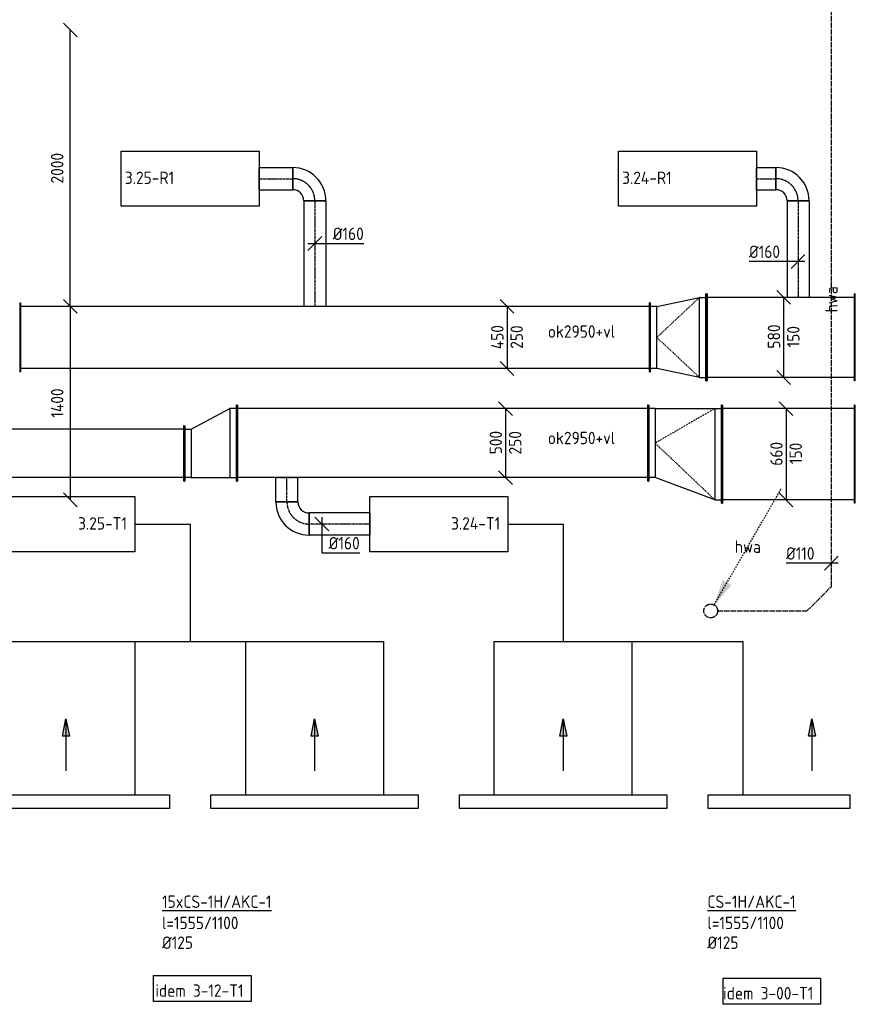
# Model space of a CAD drawing. Header units: millimetres. Extents: x -2745 to 52607, y -299 to 65129.
# Tile 10 of 40: x 16465 to 22493, y 12148 to 19275. Entities that reach past the tile are written whole.
import ezdxf
from ezdxf.enums import TextEntityAlignment as Align

# ---------------------------------------------------------------- set-up
doc = ezdxf.new("R2010")
doc.units = ezdxf.units.MM
for name, pattern in [('2322122', [47, 40, -7]), ('2322122_a', [19.5, 12.5, -7]), ('CENTER2', [28.575, 19.05, -3.175, 3.175, -3.175]), ('SMALL_DASH', [1.5, 0.5, -1])]:
    doc.linetypes.add(name, pattern=pattern)
for name, color, linetype in [('WL521---', 4, '2322122'), ('WL570---_APP', 2, 'Continuous'), ('WL570---_RETOUR_D', 4, 'Continuous'), ('WL570---_RETOUR_HL', 1, 'CENTER2'), ('WL570---_TOEVOER', 3, 'Continuous'), ('WL570---_TOEVOER_D', 3, 'Continuous'), ('WL570---_TOEVOER_HL', 1, 'CENTER2'), ('WL570---_TOEVOER_RST', 3, 'Continuous'), ('WM521---', 1, 'Continuous'), ('WM561---_RETOUR', 1, 'Continuous'), ('WM570---', 1, 'Continuous'), ('WM570---_RETOUR', 1, 'Continuous'), ('WM570---_TOEVOER', 1, 'Continuous')]:
    doc.layers.add(name, color=color, linetype=linetype)
doc.styles.add('STABICAD-018', font='ISOCP.SHX', dxfattribs={"height": 90})
doc.dimstyles.new('STABICAD', dxfattribs={"dimscale": 50, "dimtxt": 1.8, "dimasz": 2, "dimexe": 0, "dimexo": 0, "dimgap": 1.5, "dimtad": 0, "dimdec": 0, "dimzin": 0, "dimdsep": 46, "dimtxsty": 'STABICAD-018', "dimblk1": 'OBLIQUE', "dimblk2": 'OBLIQUE', "dimsah": 1, "dimcen": -3, "dimadec": 1, "dimazin": 0, "dimtfac": 1, "dimtdec": 0, "dimtofl": 0, "dimtmove": 2, "dimatfit": 3, "dimfxl": 1, "dimtvp": 1.055556, "dimtolj": 1, "dimtzin": 0, "dimarcsym": 0})

# ---------------------------------------------------------------- blocks, each defined once
blk = doc.blocks.new('*U278')
at = {"color": 0, "linetype": 'Continuous'}
for p, q in [((0, 315, -2925), (5, 315, -2925)), ((0, -315, -2925), (0, 315, -2925)), ((5, -315, -2925), (5, 315, -2925)), ((5, 290, -2925), (1068.6, 290, -2925)), ((1073.6, 315, -2925), (1068.6, 315, -2925)), ((1068.6, -315, -2925), (1068.6, 315, -2925)), ((1073.6, -315, -2925), (1073.6, 315, -2925)), ((0, -315, -2925), (5, -315, -2925)), ((5, -290, -2925), (1068.6, -290, -2925)), ((1073.6, -315, -2925), (1068.6, -315, -2925))]:
    blk.add_line(p, q, dxfattribs=at)
at = {"layer": 'WM570---', "color": 2, "style": 'STABICAD-018'}
for tag in ['CODE', 'SECTIONCODE', 'POSITIONCODE']:
    blk.add_attdef(tag, (22510.2, 16975, 2925), '', height=1.8, dxfattribs=at)
blk = doc.blocks.new('*U274')
at = {"color": 0, "linetype": 'Continuous'}
for p, q in [((0, 250, -3075), (5, 250, -3075)), ((0, -250, -3075), (0, 250, -3075)), ((5, -250, -3075), (5, 250, -3075)), ((5, 225, -3075), (4557.1, 225, -3075)), ((4562.1, 250, -3075), (4557.1, 250, -3075)), ((4557.1, -250, -3075), (4557.1, 250, -3075)), ((4562.1, -250, -3075), (4562.1, 250, -3075)), ((0, -250, -3075), (5, -250, -3075)), ((5, -225, -3075), (4557.1, -225, -3075)), ((4562.1, -250, -3075), (4557.1, -250, -3075))]:
    blk.add_line(p, q, dxfattribs=at)
at = {"layer": 'WM570---', "color": 2, "style": 'STABICAD-018'}
for tag, p in [('CODE', (21027.5, 16975, 3075)), ('SECTIONCODE', (20491.2, 16825, 3075)), ('POSITIONCODE', (20533.7, 16825, 3075))]:
    blk.add_attdef(tag, p, '', height=1.8, dxfattribs=at)
blk = doc.blocks.new('*U277')
at = {"color": 0, "linetype": 'Continuous'}
for p, q in [((50, 225, -3075), (359.1, 290, -3075)), ((359.1, 290, -3075), (404.1, 290, -3075)), ((359.1, -290, -3075), (359.1, 290, -3075)), ((409.1, 315, -3075), (404.1, 315, -3075)), ((404.1, -315, -3075), (404.1, 315, -3075)), ((409.1, -315, -3075), (409.1, 315, -3075)), ((0, 250, -3075), (5, 250, -3075)), ((0, -250, -3075), (0, 250, -3075)), ((5, -250, -3075), (5, 250, -3075)), ((50, 225, -3075), (5, 225, -3075)), ((50, -225, -3075), (50, 225, -3075)), ((0, -250, -3075), (5, -250, -3075)), ((50, -225, -3075), (5, -225, -3075)), ((359.1, -290, -3075), (50, -225, -3075)), ((359.1, -290, -3075), (404.1, -290, -3075)), ((409.1, -315, -3075), (404.1, -315, -3075))]:
    blk.add_line(p, q, dxfattribs=at)
at = {"color": 2, "linetype": 'SMALL_DASH'}
for p in [(359.1, 290, -225), (359.1, -290, -225)]:
    blk.add_line(p, (50, 0, -125), dxfattribs=at)
at = {"layer": 'WM570---', "color": 2, "style": 'STABICAD-018'}
for tag in ['CODE', 'SECTIONCODE', 'POSITIONCODE']:
    blk.add_attdef(tag, (21027.5, 16975, 3075), '', height=1.8, dxfattribs=at)
blk = doc.blocks.new('*U175')
at = {"color": 0, "linetype": 'Continuous'}
for p, q in [((0, 80, -3000), (140, 80, -3000)), ((0, -80, -3000), (0, 80, -3000)), ((140, 80, -3000), (140, -80, -3000)), ((0, -80, -3000), (140, -80, -3000))]:
    blk.add_line(p, q, dxfattribs=at)
at = {"layer": 'WL570---_RETOUR_HL', "linetype": 'CENTER2'}
blk.add_line((0, 0, -3000), (140, 0, -3000), dxfattribs=at)
at = {"layer": 'WM570---_TOEVOER', "color": 2, "style": 'STABICAD-018'}
for tag in ['CODE', 'SECTIONCODE', 'POSITIONCODE']:
    blk.add_attdef(tag, (21800, 18124.2, 3000), '', height=1.8, dxfattribs=at)
blk = doc.blocks.new('*U174')
at = {"color": 0, "linetype": 'Continuous'}
for p, q in [((-160, -80, -3000), (-160, 80, -3000)), ((80, -160, -3000), (-80, -160, -3000))]:
    blk.add_line(p, q, dxfattribs=at)
for radius, start in [(240, 0), (80, 360)]:
    blk.add_arc((-160, -160, -3000), radius, start, 90, dxfattribs=at)
at = {"layer": 'WL570---_RETOUR_HL', "linetype": 'CENTER2'}
blk.add_arc((-160, -160, -3000), 160, 0, 90, dxfattribs=at)
at = {"layer": 'WM570---_TOEVOER', "color": 2, "style": 'STABICAD-018'}
for tag in ['CODE', 'SECTIONCODE', 'POSITIONCODE']:
    blk.add_attdef(tag, (22100, 18124.2, 3000), '', height=1.8, dxfattribs=at)
blk = doc.blocks.new('*U193')
at = {"color": 0, "linetype": 'Continuous'}
for p, q in [((0, 80, -3000), (699.2, 80, -3000)), ((0, -80, -3000), (0, 80, -3000)), ((699.2, 80, -3000), (699.2, -80, -3000)), ((0, -80, -3000), (699.2, -80, -3000))]:
    blk.add_line(p, q, dxfattribs=at)
at = {"layer": 'WL570---_RETOUR_HL', "linetype": 'CENTER2'}
blk.add_line((0, 0, -3000), (699.2, 0, -3000), dxfattribs=at)
at = {"layer": 'WM570---', "color": 2, "style": 'STABICAD-018'}
for tag in ['CODE', 'SECTIONCODE', 'POSITIONCODE']:
    blk.add_attdef(tag, (22100, 17964.2, 3000), '', height=1.8, dxfattribs=at)
blk = doc.blocks.new('*U194')
at = {"color": 0, "linetype": 'Continuous'}
for p, q in [((-80, 0, -3000), (-355.1, 0, -3000)), ((50, 0, -3000), (-80, 0, -3000)), ((-50, -50, -3000), (50, 50, -3000))]:
    blk.add_line(p, q, dxfattribs=at)
at = {"color": 0, "linetype": 'Continuous', "style": 'STABICAD-018'}
blk.add_text('%%c160', height=90, dxfattribs=at).set_placement((-355.1, 25, -3000))
at = {"layer": 'WM570---', "color": 2, "style": 'STABICAD-018'}
blk.add_attdef('CODE', (22100, 17525.1, 3000), '', height=1.8, dxfattribs=at)
blk = doc.blocks.new('*U176')
at = {"color": 0, "linetype": 'Continuous'}
for p, q in [((0, 80, -3000), (242.1, 80, -3000)), ((0, -80, -3000), (0, 80, -3000)), ((242.1, 80, -3000), (242.1, -80, -3000)), ((0, -80, -3000), (242.1, -80, -3000))]:
    blk.add_line(p, q, dxfattribs=at)
at = {"layer": 'WL570---_RETOUR_HL', "linetype": 'CENTER2'}
blk.add_line((0, 0, -3000), (242.1, 0, -3000), dxfattribs=at)
at = {"layer": 'WM570---_TOEVOER', "color": 2, "style": 'STABICAD-018'}
for tag in ['CODE', 'SECTIONCODE', 'POSITIONCODE']:
    blk.add_attdef(tag, (18200, 18124.2, 3000), '', height=1.8, dxfattribs=at)
blk = doc.blocks.new('*U177')
at = {"color": 0, "linetype": 'Continuous'}
for p, q in [((-160, -80, -3000), (-160, 80, -3000)), ((80, -160, -3000), (-80, -160, -3000))]:
    blk.add_line(p, q, dxfattribs=at)
for radius, start in [(240, 0), (80, 360)]:
    blk.add_arc((-160, -160, -3000), radius, start, 90, dxfattribs=at)
at = {"layer": 'WL570---_RETOUR_HL', "linetype": 'CENTER2'}
blk.add_arc((-160, -160, -3000), 160, 0, 90, dxfattribs=at)
at = {"layer": 'WM570---_TOEVOER', "color": 2, "style": 'STABICAD-018'}
for tag in ['CODE', 'SECTIONCODE', 'POSITIONCODE']:
    blk.add_attdef(tag, (18602.1, 18124.2, 3000), '', height=1.8, dxfattribs=at)
blk = doc.blocks.new('*U276')
at = {"color": 0, "linetype": 'Continuous'}
for p, q in [((0, 80, -3000), (764.2, 80, -3000)), ((0, -80, -3000), (0, 80, -3000)), ((0, -80, -3000), (764.2, -80, -3000))]:
    blk.add_line(p, q, dxfattribs=at)
at = {"color": 2, "linetype": 'SMALL_DASH'}
blk.add_line((764.2, 80, -3000), (764.2, -80, -3000), dxfattribs=at)
at = {"layer": 'WL570---_RETOUR_HL', "linetype": 'CENTER2'}
blk.add_line((0, 0, -3000), (764.2, 0, -3000), dxfattribs=at)
at = {"layer": 'WM570---', "color": 2, "style": 'STABICAD-018'}
for tag in ['CODE', 'SECTIONCODE', 'POSITIONCODE']:
    blk.add_attdef(tag, (18602.1, 17964.2, 3000), '', height=1.8, dxfattribs=at)
blk = doc.blocks.new('*U178')
at = {"color": 0, "linetype": 'Continuous'}
for p, q in [((-50, 340, -2925), (50, 240, -2925)), ((0, 290, -2925), (0, -290, -2925)), ((-50, -240, -2925), (50, -340, -2925))]:
    blk.add_line(p, q, dxfattribs=at)
at = {"color": 0, "linetype": 'Continuous', "style": 'STABICAD-018'}
for s, p in [('580', (-25, -81, -2925)), ('150', (115, -72, -2925))]:
    blk.add_text(s, height=90, rotation=90, dxfattribs=at).set_placement(p)
at = {"layer": 'WM570---_TOEVOER', "color": 2, "style": 'STABICAD-018'}
blk.add_attdef('CODE', (21995.4, 16910, 2925), '', height=1.8, dxfattribs=at)
blk = doc.blocks.new('*U269')
at = {"color": 0, "linetype": 'Continuous'}
for p, q in [((-50, 275, -3075), (50, 175, -3075)), ((0, 225, -3075), (0, -225, -3075)), ((-50, -175, -3075), (50, -275, -3075))]:
    blk.add_line(p, q, dxfattribs=at)
at = {"color": 0, "linetype": 'Continuous', "style": 'STABICAD-018'}
for s, p in [('450', (-25, -85.5, -3075)), ('250', (115, -82.2, -3075))]:
    blk.add_text(s, height=90, rotation=90, dxfattribs=at).set_placement(p)
at = {"layer": 'WM570---', "color": 2, "style": 'STABICAD-018'}
blk.add_attdef('CODE', (19993, 16975, 3075), '', height=1.8, dxfattribs=at)
blk = doc.blocks.new('_Oblique')
at = {"color": 0, "linetype": 'ByBlock', "lineweight": -2}
blk.add_line((-0.5, -0.5), (0.5, 0.5), dxfattribs=at)
blk = doc.blocks.new('*D179')
at = {"layer": 'Defpoints', "color": 0, "transparency": 16777216}
for p in [(16831.7, 19200), (16831.7, 19200), (16831.7, 17200)]:
    blk.add_point(p, dxfattribs=at)
at = {"layer": 'WM570---', "color": 0, "lineweight": -2, "transparency": 16777216}
blk.add_line((16831.7, 17200), (16831.7, 19200), dxfattribs=at)
at = {"layer": 'WM570---', "color": 0, "lineweight": -2, "transparency": 16777216, "xscale": 100, "yscale": 100, "zscale": 100}
for p, rotation in [((16831.7, 19200), 90), ((16831.7, 17200), 270)]:
    blk.add_blockref('_Oblique', p, dxfattribs=dict(at, rotation=rotation))
at = {"layer": 'WM570---', "color": 0, "transparency": 16777216, "insert": (16736.6, 18200), "char_height": 90, "attachment_point": 5, "rotation": 90, "style": 'STABICAD-018'}
blk.add_mtext('\\A1;2000', dxfattribs=at)
blk = doc.blocks.new('*D191')
at = {"layer": 'Defpoints', "color": 0, "transparency": 16777216}
for p in [(16831.7, 17200), (16831.7, 15800), (16831.7, 15800)]:
    blk.add_point(p, dxfattribs=at)
at = {"layer": 'WM570---', "color": 0, "lineweight": -2, "transparency": 16777216}
blk.add_line((16831.7, 17200), (16831.7, 15800), dxfattribs=at)
at = {"layer": 'WM570---', "color": 0, "lineweight": -2, "transparency": 16777216, "xscale": 100, "yscale": 100, "zscale": 100}
for p, rotation in [((16831.7, 17200), 90), ((16831.7, 15800), 270)]:
    blk.add_blockref('_Oblique', p, dxfattribs=dict(at, rotation=rotation))
at = {"layer": 'WM570---', "color": 0, "transparency": 16777216, "insert": (16736.7, 16500), "char_height": 90, "attachment_point": 5, "rotation": 90, "style": 'STABICAD-018'}
blk.add_mtext('\\A1;1400', dxfattribs=at)
blk = doc.blocks.new('*U264')
at = {"color": 0, "linetype": 'Continuous'}
for p, q in [((0, 275, -3075), (5, 275, -3075)), ((0, -275, -3075), (0, 275, -3075)), ((5, -275, -3075), (5, 275, -3075)), ((5, 250, -3075), (2973.5, 250, -3075)), ((2978.5, 275, -3075), (2973.5, 275, -3075)), ((2973.5, -275, -3075), (2973.5, 275, -3075)), ((2978.5, -275, -3075), (2978.5, 275, -3075)), ((0, -275, -3075), (5, -275, -3075)), ((5, -250, -3075), (2973.5, -250, -3075)), ((2978.5, -275, -3075), (2973.5, -275, -3075))]:
    blk.add_line(p, q, dxfattribs=at)
at = {"layer": 'WM570---', "color": 2, "style": 'STABICAD-018'}
for tag, p in [('CODE', (21014.8, 16210, 3075)), ('SECTIONCODE', (18734.3, 16060, 3075)), ('POSITIONCODE', (18734.3, 16060, 3075))]:
    blk.add_attdef(tag, p, '', height=1.8, dxfattribs=at)
blk = doc.blocks.new('*U207')
at = {"color": 0, "linetype": 'Continuous'}
for p, q in [((0, 355, -2925), (5, 355, -2925)), ((0, -355, -2925), (0, 355, -2925)), ((5, -355, -2925), (5, 355, -2925)), ((5, 330, -2925), (957.6, 330, -2925)), ((962.6, 355, -2925), (957.6, 355, -2925)), ((957.6, -355, -2925), (957.6, 355, -2925)), ((962.6, -355, -2925), (962.6, 355, -2925)), ((0, -355, -2925), (5, -355, -2925)), ((5, -330, -2925), (957.6, -330, -2925)), ((962.6, -355, -2925), (957.6, -355, -2925))]:
    blk.add_line(p, q, dxfattribs=at)
at = {"layer": 'WM570---', "color": 2, "style": 'STABICAD-018'}
for tag in ['CODE', 'SECTIONCODE', 'POSITIONCODE']:
    blk.add_attdef(tag, (22510.2, 16130, 2925), '', height=1.8, dxfattribs=at)
blk = doc.blocks.new('*U202')
at = {"color": 0, "linetype": 'Continuous'}
for p, q in [((0, 355, -2925), (5, 355, -2925)), ((0, -355, -2925), (0, 355, -2925)), ((5, -355, -2925), (5, 355, -2925)), ((50, 330, -2925), (5, 330, -2925)), ((50, 330, -2925), (482.7, 170, -2925)), ((50, -330, -2925), (50, 330, -2925)), ((482.7, 170, -2925), (527.7, 170, -2925)), ((482.7, -330, -2925), (482.7, 170, -2925)), ((532.7, 195, -2925), (527.7, 195, -2925)), ((527.7, -355, -2925), (527.7, 195, -2925)), ((532.7, -355, -2925), (532.7, 195, -2925)), ((0, -355, -2925), (5, -355, -2925)), ((50, -330, -2925), (5, -330, -2925)), ((482.7, -330, -2925), (50, -330, -2925)), ((482.7, -330, -2925), (527.7, -330, -2925)), ((532.7, -355, -2925), (527.7, -355, -2925))]:
    blk.add_line(p, q, dxfattribs=at)
at = {"color": 2, "linetype": 'SMALL_DASH'}
for p in [(50, 330, -75), (50, -330, -75)]:
    blk.add_line(p, (482.7, -80, 25), dxfattribs=at)
at = {"layer": 'WM570---', "color": 2, "style": 'STABICAD-018'}
for tag in ['CODE', 'SECTIONCODE', 'POSITIONCODE']:
    blk.add_attdef(tag, (21547.5, 16130, 2925), '', height=1.8, dxfattribs=at)
blk = doc.blocks.new('*U210')
at = {"color": 0, "linetype": 'Continuous'}
for p, q in [((-50, 380, -2925), (50, 280, -2925)), ((0, 330, -2925), (0, -330, -2925)), ((-50, -280, -2925), (50, -380, -2925))]:
    blk.add_line(p, q, dxfattribs=at)
at = {"color": 0, "linetype": 'Continuous', "style": 'STABICAD-018'}
for s, p in [('660', (-25, -83.7, -2925)), ('150', (115, -72, -2925))]:
    blk.add_text(s, height=90, rotation=90, dxfattribs=at).set_placement(p)
at = {"layer": 'WM570---', "color": 2, "style": 'STABICAD-018'}
blk.add_attdef('CODE', (22013.1, 16130, 2925), '', height=1.8, dxfattribs=at)
blk = doc.blocks.new('*U211')
at = {"color": 0, "linetype": 'Continuous'}
for p, q in [((-50, 300, -3075), (50, 200, -3075)), ((0, 250, -3075), (0, -250, -3075)), ((-50, -200, -3075), (50, -300, -3075))]:
    blk.add_line(p, q, dxfattribs=at)
at = {"color": 0, "linetype": 'Continuous', "style": 'STABICAD-018'}
for s, p in [('500', (-25, -81, -3075)), ('250', (115, -82.2, -3075))]:
    blk.add_text(s, height=90, rotation=90, dxfattribs=at).set_placement(p)
at = {"layer": 'WM570---', "color": 2, "style": 'STABICAD-018'}
blk.add_attdef('CODE', (19981.7, 16210, 3075), '', height=1.8, dxfattribs=at)
blk = doc.blocks.new('*U206')
at = {"color": 0, "linetype": 'Continuous'}
for p, q in [((0, 80, -3000), (440, 80, -3000)), ((0, -80, -3000), (0, 80, -3000)), ((440, 80, -3000), (440, -80, -3000)), ((0, -80, -3000), (440, -80, -3000))]:
    blk.add_line(p, q, dxfattribs=at)
at = {"layer": 'WL570---_TOEVOER_HL', "linetype": 'CENTER2'}
blk.add_line((0, 0, -3000), (440, 0, -3000), dxfattribs=at)
at = {"layer": 'WM570---', "color": 2, "style": 'STABICAD-018'}
for tag in ['CODE', 'SECTIONCODE', 'POSITIONCODE']:
    blk.add_attdef(tag, (19000, 15624.2, 3000), '', height=1.8, dxfattribs=at)
blk = doc.blocks.new('*U203')
at = {"color": 0, "linetype": 'Continuous'}
for p, q in [((-160, -80, -3000), (-160, 80, -3000)), ((80, -160, -3000), (-80, -160, -3000))]:
    blk.add_line(p, q, dxfattribs=at)
for radius, start in [(240, 0), (80, 360)]:
    blk.add_arc((-160, -160, -3000), radius, start, 90, dxfattribs=at)
at = {"layer": 'WL570---_TOEVOER_HL', "linetype": 'CENTER2'}
blk.add_arc((-160, -160, -3000), 160, 0, 90, dxfattribs=at)
at = {"layer": 'WM570---', "color": 2, "style": 'STABICAD-018'}
for tag in ['CODE', 'SECTIONCODE', 'POSITIONCODE']:
    blk.add_attdef(tag, (18400, 15624.2, 3000), '', height=1.8, dxfattribs=at)
blk = doc.blocks.new('*U208')
at = {"color": 0, "linetype": 'Continuous'}
for p, q in [((0, 80, -3000), (175.8, 80, -3000)), ((0, -80, -3000), (0, 80, -3000)), ((0, -80, -3000), (175.8, -80, -3000))]:
    blk.add_line(p, q, dxfattribs=at)
at = {"color": 2, "linetype": 'SMALL_DASH'}
blk.add_line((175.8, 80, -3000), (175.8, -80, -3000), dxfattribs=at)
at = {"layer": 'WL570---_TOEVOER_HL', "linetype": 'CENTER2'}
blk.add_line((0, 0, -3000), (175.8, 0, -3000), dxfattribs=at)
at = {"layer": 'WM570---', "color": 2, "style": 'STABICAD-018'}
for tag in ['CODE', 'SECTIONCODE', 'POSITIONCODE']:
    blk.add_attdef(tag, (18400, 15784.2, 3000), '', height=1.8, dxfattribs=at)
blk = doc.blocks.new('*U209')
at = {"color": 0, "linetype": 'Continuous'}
for p, q in [((50, -50, -3000), (-50, 50, -3000)), ((0, 50, -3000), (0, -208.6, -3000)), ((0, -208.6, -3000), (275.1, -208.6, -3000))]:
    blk.add_line(p, q, dxfattribs=at)
at = {"color": 0, "linetype": 'Continuous', "style": 'STABICAD-018'}
blk.add_text('%%c160', height=90, dxfattribs=at).set_placement((50, -183.6, -3000))
at = {"layer": 'WM570---', "color": 2, "style": 'STABICAD-018'}
blk.add_attdef('CODE', (18652.3, 15624.2, 3000), '', height=1.8, dxfattribs=at)
blk = doc.blocks.new('*U263')
at = {"color": 0, "linetype": 'Continuous'}
for p, q in [((-50, 275, -3075), (-45, 275, -3075)), ((-50, -275, -3075), (-50, 275, -3075)), ((-45, -275, -3075), (-45, 275, -3075)), ((0, 250, -3075), (-45, 250, -3075)), ((279.9, 250, -3075), (0, 250, -3075)), ((0, -250, -3075), (0, 250, -3075)), ((279.9, 250, -3075), (324.9, 250, -3075)), ((279.9, -100, -3075), (279.9, 250, -3075)), ((329.9, 275, -3075), (324.9, 275, -3075)), ((324.9, -125, -3075), (324.9, 275, -3075)), ((329.9, -125, -3075), (329.9, 275, -3075)), ((279.9, -100, -3075), (0, -250, -3075)), ((324.9, -100, -3075), (279.9, -100, -3075)), ((329.9, -125, -3075), (324.9, -125, -3075)), ((-50, -275, -3075), (-45, -275, -3075)), ((-45, -250, -3075), (0, -250, -3075))]:
    blk.add_line(p, q, dxfattribs=at)
at = {"layer": 'WM570---', "color": 2, "style": 'STABICAD-018'}
for tag, p in [('CODE', (17986.3, 16310, 3075)), ('SECTIONCODE', (17986.3, 16210, 3075)), ('POSITIONCODE', (17986.3, 16210, 3075))]:
    blk.add_attdef(tag, p, '', height=1.8, dxfattribs=at)
blk = doc.blocks.new('*U260')
at = {"color": 0, "linetype": 'Continuous'}
for p, q in [((0, 200, -3075), (5, 200, -3075)), ((0, -200, -3075), (0, 200, -3075)), ((5, -200, -3075), (5, 200, -3075)), ((5, 175, -3075), (1539.8, 175, -3075)), ((1544.8, 200, -3075), (1539.8, 200, -3075)), ((1539.8, -200, -3075), (1539.8, 200, -3075)), ((1544.8, -200, -3075), (1544.8, 200, -3075)), ((0, -200, -3075), (5, -200, -3075)), ((5, -175, -3075), (1539.8, -175, -3075)), ((1544.8, -200, -3075), (1539.8, -200, -3075))]:
    blk.add_line(p, q, dxfattribs=at)
at = {"layer": 'WM570---', "color": 2, "style": 'STABICAD-018'}
for tag in ['SECTIONCODE', 'CODE', 'POSITIONCODE']:
    blk.add_attdef(tag, (17656.4, 16135, 3075), '', height=1.8, dxfattribs=at)
blk = doc.blocks.new('*U513')
at = {"color": 0, "linetype": 'Continuous'}
for p, q in [((-50, -50, -3000), (50, 50, -3000)), ((-50, 0, -3000), (80, 0, -3000)), ((80, 0, -3000), (355.1, 0, -3000))]:
    blk.add_line(p, q, dxfattribs=at)
at = {"color": 0, "linetype": 'Continuous', "style": 'STABICAD-018'}
blk.add_text('%%c160', height=90, dxfattribs=at).set_placement((130, 25, -3000))
at = {"layer": 'WM561---_RETOUR', "color": 2, "style": 'STABICAD-018'}
blk.add_attdef('CODE', (18602.1, 17655.1, 3000), '', height=1.8, dxfattribs=at)
blk = doc.blocks.new('*U518')
at = {"linetype": '2322122'}
blk.add_hatch(color=2, dxfattribs=at).paths.add_polyline_path([(25, 43.3), (86.3, 224.4), (151.2, 186.9)], flags=0)
at = {"color": 2, "linetype": '2322122_a'}
blk.add_line((25, 43.3, 3000), (512.5, 887.7, 3000), dxfattribs=at)
at = {"color": 0, "linetype": '2322122'}
blk.add_line((0, 0), (0, 0, 3000), dxfattribs=at)
blk.add_circle((0, 0, 3000), 50, dxfattribs=at)
at = {"color": 2, "linetype": '2322122'}
blk.add_circle((0, 0, 3000), 50, dxfattribs=at)
at = {"layer": 'WM561---_RETOUR', "color": 2, "style": 'STABICAD-018'}
for tag, p in [('SECTIONCODE', (21467.7, 15145.3, 1499.5)), ('POSITIONCODE', (21467.7, 15145.3, 1499.5)), ('CODE', (21467.7, 15095.3)), ('FLOORCODE', (21517.7, 14995.3))]:
    blk.add_attdef(tag, p, '', height=1.8, dxfattribs=at)
blk = doc.blocks.new('*U520')
at = {"color": 0, "linetype": 'Continuous'}
for p, q in [((-71.7, 0), (-328.8, 0)), ((50, 0), (-71.7, 0)), ((-50, -50), (50, 50))]:
    blk.add_line(p, q, dxfattribs=at)
at = {"color": 0, "linetype": 'Continuous', "style": 'STABICAD-018'}
blk.add_text('%%c110', height=90, dxfattribs=at).set_placement((-328.8, 25))
at = {"layer": 'WM561---_RETOUR', "color": 2, "style": 'STABICAD-018'}
blk.add_attdef('CODE', (22341.4, 15341.4), '', height=1.8, dxfattribs=at)
blk = doc.blocks.new('DM_SYM002')
at = {"color": 0, "linetype": 'Continuous'}
for p, q in [((0, 0), (-7.5, 0)), ((-2.5, -0.5), (-2.5, 0.5)), ((-2.5, 0.5), (0, 0)), ((0, 0), (-2.5, -0.5))]:
    blk.add_line(p, q, dxfattribs=at)
blk.add_solid([(-2.5, 0.5), (-2.5, -0.5), (0, 0)], dxfattribs=at)

msp = doc.modelspace()

# ---------------------------------------------------------------- linework, layer by layer
at = {"layer": 'WL521---', "linetype": '2322122'}
for p, q in [((22341.4, 15172.1), (22341.4, 19329.9)), ((22164.6, 14995.3), (22341.4, 15172.1)), ((21517.7, 14995.3), (22164.6, 14995.3))]:
    msp.add_line(p, q, dxfattribs=at)
at = {"layer": 'WL570---_APP', "color": 2}
for points in [[(17200, 17924.2), (17200, 18324.2), (18200, 18324.2), (18200, 17924.2)], [(20800, 17924.2), (20800, 18324.2), (21800, 18324.2), (21800, 17924.2)], [(16300, 15424.2), (16300, 15824.2), (17300, 15824.2), (17300, 15424.2)], [(19000, 15424.2), (19000, 15824.2), (20000, 15824.2), (20000, 15424.2)]]:
    msp.add_lwpolyline(points, close=True, dxfattribs=at)
at = {"layer": 'WL570---_TOEVOER_RST'}
for points in [[(17300, 15624.2), (17700, 15624.2), (17700, 14774.2)], [(20000, 15624.2), (20400, 15624.2), (20400, 14774.2)], [(16300, 13664), (16300, 14774.2), (19100, 14774.2), (19100, 13664)], [(17300, 14774.2), (17300, 13664)], [(18100, 14774.2), (18100, 13664)], [(19900, 13664), (19900, 14774.2), (21700, 14774.2), (21700, 13664)], [(20900, 13664), (20900, 14774.2)]]:
    msp.add_lwpolyline(points, dxfattribs=at)
for points in [[(16050, 13664), (17550, 13664), (17550, 13564), (16050, 13564)], [(17850, 13664), (19350, 13664), (19350, 13564), (17850, 13564)], [(19650, 13664), (21150, 13664), (21150, 13564), (19650, 13564)], [(21450, 13664), (22475, 13664), (22475, 13564), (21450, 13564)]]:
    msp.add_lwpolyline(points, close=True, dxfattribs=at)
at = {"layer": 'WM570---_TOEVOER'}
for points in [[(17434.4, 12355.3), (18139.9, 12355.3), (18139.9, 12167), (17434.4, 12167)], [(21557.4, 12336.1), (22262.9, 12336.1), (22262.9, 12147.8), (21557.4, 12147.8)]]:
    msp.add_lwpolyline(points, close=True, dxfattribs=at)

# ---------------------------------------------------------------- block references
at = {"layer": 'WL521---', "linetype": '2322122'}
msp.add_blockref('*U518', (21467.7, 14995.3), dxfattribs=at)
at = {"layer": 'WL570---_RETOUR_D', "linetype": 'Continuous'}
for name, p in [('*U176', (18200, 18124.2, 3000)), ('*U177', (18602.1, 18124.2, 3000)), ('*U175', (21800, 18124.2, 3000)), ('*U174', (22100, 18124.2, 3000)), ('*U277', (21027.5, 16975, 3075))]:
    msp.add_blockref(name, p, dxfattribs=at)
for name, p, rotation in [('*U276', (18602.1, 17964.2, 3000), 270), ('*U193', (22100, 17964.2, 3000), 269.9999999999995), ('*U278', (22510.2, 16975, 2925), 180), ('*U274', (21027.5, 16975, 3075), 180)]:
    msp.add_blockref(name, p, dxfattribs=dict(at, rotation=rotation))
at = {"layer": 'WL570---_TOEVOER', "linetype": 'Continuous', "xscale": 50, "yscale": 50, "zscale": 50, "rotation": 90}
for p in [(16800, 14214), (18600, 14214), (20400, 14214), (22200, 14214)]:
    msp.add_blockref('DM_SYM002', p, dxfattribs=at)
at = {"layer": 'WL570---_TOEVOER_D', "linetype": 'Continuous'}
for name, p, rotation in [('*U263', (17986.3, 16210, 3075), 180), ('*U264', (21014.8, 16210, 3075), 180), ('*U202', (21547.5, 16130, 2925), 180), ('*U207', (22510.2, 16130, 2925), 180), ('*U260', (17656.4, 16135, 3075), 180), ('*U208', (18400, 15784.2, 3000), 90.00000000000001), ('*U203', (18400, 15624.2, 3000), 180), ('*U206', (19000, 15624.2, 3000), 180)]:
    msp.add_blockref(name, p, dxfattribs=dict(at, rotation=rotation))
at = {"layer": 'WM521---', "linetype": 'Continuous'}
msp.add_blockref('*U520', (22341.4, 15341.4), dxfattribs=at)
at = {"layer": 'WM570---_RETOUR', "linetype": 'Continuous'}
for name, p in [('*U513', (18602.1, 17655.1, 3000)), ('*U194', (22100, 17525.1, 3000)), ('*U269', (19993, 16975, 3075)), ('*U178', (21995.4, 16975, 2925))]:
    msp.add_blockref(name, p, dxfattribs=at)
at = {"layer": 'WM570---_TOEVOER', "linetype": 'Continuous'}
for name, p in [('*U211', (19981.7, 16210, 3075)), ('*U210', (22013.1, 16130, 2925)), ('*U209', (18652.3, 15624.2, 3000))]:
    msp.add_blockref(name, p, dxfattribs=at)

# ---------------------------------------------------------------- texts
at = {"layer": 'WL521---', "color": 2, "style": 'STABICAD-018'}
msp.add_text('hwa', height=90, rotation=90, dxfattribs=at).set_placement((22341.4, 17251), align=Align.MIDDLE_CENTER)
msp.add_text('hwa', height=90, dxfattribs=at).set_placement((21736.4, 15460.8, 3000), align=Align.MIDDLE_CENTER)
at = {"layer": 'WM570---', "style": 'STABICAD-018'}
for s, p in [('3.25-R1', (17226.5, 18085.6)), ('3.24-R1', (20826.5, 18085.6)), ('3.25-T1', (16888.2, 15583.9)), ('3.24-T1', (19588.2, 15583.9)), ('%%U15xCS-1H/AKC-1', (17495.7, 12845.6)), ('%%UCS-1H/AKC-1', (21444, 12845.6)), ('l=1555/1100', (17495.7, 12692)), ('l=1555/1100', (21444, 12692)), ('%%C125', (17495.7, 12548.9)), ('%%C125', (21444, 12548.9))]:
    msp.add_text(s, height=90, dxfattribs=at).set_placement(p)
at = {"layer": 'WM570---_RETOUR', "style": 'STABICAD-018'}
msp.add_text('ok2950+vl', height=90, dxfattribs=at).set_placement((20288.5, 16972.7))
at = {"layer": 'WM570---_TOEVOER', "linetype": 'Continuous', "style": 'STABICAD-018'}
msp.add_text('ok2950+vl', height=90, dxfattribs=at).set_placement((20288.5, 16202.1))
at = {"layer": 'WM570---_TOEVOER', "style": 'STABICAD-018'}
for s, p in [('idem 3-12-T1', (17447.6, 12202.3)), ('idem 3-00-T1', (21557.4, 12183.2))]:
    msp.add_text(s, height=90, dxfattribs=at).set_placement(p)

# ---------------------------------------------------------------- dimensions: what is measured, and where the dimension line sits
at = {"layer": 'WM570---'}
for base, p2, picture, middle in [((16831.7, 19200), (16831.7, 19200), '*D179', (16736.6, 18200)), ((16831.7, 15800), (16831.7, 15800), '*D191', (16736.7, 16500))]:
    dim = msp.add_linear_dim(base=base, p1=(16831.7, 17200), p2=p2, angle=90, dimstyle='STABICAD', dxfattribs=at)
    dim.commit()
    dim.dimension.update_dxf_attribs({"geometry": picture, "text_midpoint": middle})

doc.saveas('drawing.dxf')
